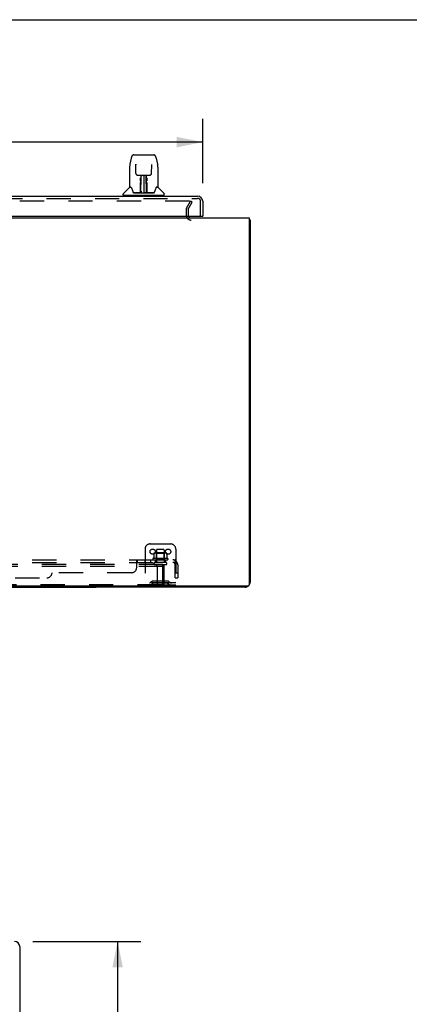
# Model space of a CAD drawing. Header units: inches. Extents: x 0 to 215, y 0 to 139.
# Tile 13 of 21: x 36 to 55, y 91 to 139. Entities that reach past the tile are written whole.
import ezdxf

# ---------------------------------------------------------------- set-up
doc = ezdxf.new("R2010")
doc.units = ezdxf.units.IN
doc.header["$LTSCALE"] = 11.804375
doc.header["$MEASUREMENT"] = 0
doc.linetypes.add('HIDDEN', pattern=[0.2, 0.1, -0.1])
doc.layers.get('0').update_dxf_attribs({"linetype": 'CONTINUOUS'})
for name, color, linetype in [('DEFAULT_2', 8, 'HIDDEN'), ('DIMENSIONS', 7, 'CONTINUOUS'), ('DOOR_ASSEMBLY', 7, 'CONTINUOUS'), ('SUBPANEL', 7, 'CONTINUOUS')]:
    doc.layers.add(name, color=color, linetype=linetype)
doc.styles.get("Standard").update_dxf_attribs({"font": 'arial.ttf'})
doc.dimstyles.new('DIMSTYLE_1', dxfattribs={"dimtxt": 0.946875, "dimasz": 1.2625, "dimexe": 0.09, "dimexo": 0.07, "dimgap": 0.0375, "dimtad": 0, "dimtih": 1, "dimtoh": 1, "dimzin": 4, "dimdsep": 46, "dimtxsty": 'Standard', "dimblk": '_FILLED', "dimblk1": '_FILLED', "dimblk2": '_FILLED', "dimcen": 0.09, "dimadec": 3, "dimazin": 1, "dimtfac": 1, "dimtdec": 3, "dimtofl": 0, "dimtmove": 0, "dimatfit": 3, "dimldrblk": '_FILLED', "dimfxl": 0, "dimtolj": 1, "dimtzin": 4, "dimarcsym": 0})

# ---------------------------------------------------------------- blocks, each defined once
blk = doc.blocks.new('_FILLED')
at = {"color": 0, "linetype": 'ByBlock'}
blk.add_solid([(0, 0), (-1, 0.2), (-1, -0.2)], dxfattribs=at)
blk = doc.blocks.new('*D8')
at = {"layer": 'DIMENSIONS', "color": 2, "linetype": 'Continuous'}
for p, q in [((9.183, 130.906), (9.183, 134.042)), ((45.37, 130.906), (45.37, 134.042)), ((9.183, 132.905), (22.984, 132.905)), ((45.37, 132.905), (31.569, 132.905))]:
    blk.add_line(p, q, dxfattribs=at)
at = {"layer": 'DIMENSIONS', "color": 2, "linetype": 'Continuous', "xscale": 1.2625, "yscale": 1.2625, "zscale": 1.2625, "rotation": 180}
blk.add_blockref('_FILLED', (9.183, 132.905), dxfattribs=at)
at = {"layer": 'DIMENSIONS', "color": 2, "linetype": 'Continuous', "xscale": 1.2625, "yscale": 1.2625, "zscale": 1.2625}
blk.add_blockref('_FILLED', (45.37, 132.905), dxfattribs=at)
at = {"layer": 'DIMENSIONS', "color": 2, "linetype": 'Continuous', "insert": (27.276, 133.379), "char_height": 0.9469, "width": 7.63836, "attachment_point": 2, "line_spacing_factor": 0.9}
blk.add_mtext('36.19 DOOR', dxfattribs=at)
blk = doc.blocks.new('*D9')
at = {"layer": 'DIMENSIONS', "color": 2, "linetype": 'Continuous'}
for p, q in [((37.086, 93.935), (42.359, 93.935)), ((41.223, 93.935), (41.223, 55.395)), ((41.223, 13.435), (41.223, 52.081)), ((37.086, 13.435), (42.359, 13.435))]:
    blk.add_line(p, q, dxfattribs=at)
at = {"layer": 'DIMENSIONS', "color": 2, "linetype": 'Continuous', "xscale": 1.2625, "yscale": 1.2625, "zscale": 1.2625}
for p, rotation in [((41.223, 93.935), 90), ((41.223, 13.435), 270)]:
    blk.add_blockref('_FILLED', p, dxfattribs=dict(at, rotation=rotation))
at = {"layer": 'DIMENSIONS', "color": 2, "linetype": 'Continuous', "insert": (41.223, 54.922), "char_height": 0.9469, "width": 3.9635, "attachment_point": 2, "line_spacing_factor": 0.9}
blk.add_mtext('80.50\\PDOOR', dxfattribs=at)

msp = doc.modelspace()

# ---------------------------------------------------------------- linework, layer by layer
at = {"color": 7, "linetype": 'Continuous'}
for p, q in [((0, 138.875), (214.625, 138.875)), ((47.631, 129.106), (47.683, 129.106)), ((14.933, 111.21), (40.183, 111.21)), ((40.183, 111.262), (40.183, 111.21))]:
    msp.add_line(p, q, dxfattribs=at)
at = {"color": 3, "linetype": 'Continuous'}
for p, q in [((7.485, 129.21), (47.631, 129.21)), ((47.631, 129.21), (47.631, 111.322)), ((47.683, 129.106), (47.683, 111.457)), ((47.571, 111.262), (7.545, 111.262)), ((47.436, 111.21), (40.183, 111.21))]:
    msp.add_line(p, q, dxfattribs=at)
for points in [[(47.631, 129.126), (47.631, 129.126), (47.635, 129.125), (47.639, 129.124), (47.643, 129.123), (47.647, 129.122), (47.655, 129.121)], [(47.655, 129.121), (47.658, 129.12), (47.662, 129.119), (47.665, 129.119), (47.668, 129.118), (47.671, 129.117), (47.673, 129.116), (47.676, 129.115), (47.677, 129.114), (47.679, 129.113), (47.68, 129.112), (47.681, 129.111), (47.682, 129.109), (47.682, 129.108), (47.683, 129.106)]]:
    msp.add_lwpolyline(points, dxfattribs=at)
for centre, radius, start, end in [((44.804, 129.353), 0.142, 206.4666, 270), ((47.436, 111.457), 0.246, 320.5726, 360), ((47.436, 111.457), 0.246, 270, 309.4274), ((47.571, 111.322), 0.06, 270, 360)]:
    msp.add_arc(centre, radius, start, end, dxfattribs=at)
at = {"layer": 'DEFAULT_2', "color": 8, "linetype": 'HIDDEN'}
for p, q in [((44.726, 130.023), (10.389, 130.023)), ((44.558, 129.615), (44.558, 129.353)), ((44.576, 129.683), (44.772, 130.023)), ((44.662, 129.615), (44.662, 129.353)), ((44.666, 129.631), (44.862, 129.971)), ((44.862, 129.971), (44.772, 130.023)), ((42.808, 113.314), (43.808, 113.314)), ((42.558, 113.064), (42.558, 111.314)), ((42.989, 112.854), (42.989, 112.636)), ((43.563, 112.875), (43.052, 112.875)), ((43.124, 112.855), (43.104, 112.875)), ((43.12, 113.009), (43.12, 112.414)), ((43.491, 112.855), (43.124, 112.855)), ((43.124, 112.559), (43.124, 112.855)), ((43.465, 113.039), (43.15, 113.039)), ((43.491, 112.855), (43.511, 112.875)), ((43.491, 112.559), (43.491, 112.855)), ((43.495, 113.009), (43.495, 112.414)), ((43.626, 112.854), (43.626, 112.636)), ((44.058, 113.064), (44.058, 111.314)), ((43.663, 112.609), (42.952, 112.609)), ((42.973, 112.539), (43.642, 112.539)), ((43.565, 112.414), (43.05, 112.414)), ((43.124, 112.559), (43.104, 112.539)), ((43.491, 112.559), (43.124, 112.559)), ((43.491, 112.559), (43.511, 112.539)), ((43.433, 112.314), (11.683, 112.314)), ((43.433, 112.21), (11.683, 112.21)), ((43.565, 112.304), (43.05, 112.304)), ((43.143, 112.242), (43.143, 111.344)), ((43.433, 112.21), (43.433, 112.314)), ((43.433, 111.377), (43.433, 112.21)), ((43.473, 112.242), (43.473, 111.344)), ((44.058, 111.418), (42.558, 111.418)), ((42.9, 111.487), (42.832, 111.438)), ((42.961, 111.403), (42.893, 111.354)), ((43.648, 111.508), (42.967, 111.508)), ((43.648, 111.404), (42.967, 111.404)), ((43.133, 111.508), (43.133, 111.404)), ((43.483, 111.508), (43.483, 111.404)), ((43.654, 111.403), (43.722, 111.354)), ((43.715, 111.487), (43.783, 111.438)), ((43.37, 111.314), (11.745, 111.314)), ((43.37, 111.314), (44.058, 111.314))]:
    msp.add_line(p, q, dxfattribs=at)
for points in [[(44.732, 130.022), (44.73, 130.023), (44.728, 130.023), (44.726, 130.023)], [(44.732, 130.022), (44.734, 130.022), (44.736, 130.021), (44.737, 130.02), (44.739, 130.019), (44.74, 130.018), (44.742, 130.016), (44.743, 130.015), (44.744, 130.013), (44.745, 130.012), (44.745, 130.01), (44.746, 130.008), (44.746, 130.006), (44.746, 130.006)], [(44.746, 130.006), (44.746, 130.005), (44.746, 130.003), (44.745, 130.001), (44.745, 130), (44.744, 129.998)], [(42.995, 112.863), (42.993, 112.863), (42.992, 112.862), (42.991, 112.86), (42.99, 112.859), (42.989, 112.857), (42.989, 112.856), (42.989, 112.854)], [(43.62, 112.863), (43.622, 112.863), (43.623, 112.862), (43.624, 112.86), (43.625, 112.859), (43.626, 112.857), (43.626, 112.856), (43.626, 112.854)], [(42.989, 112.636), (42.989, 112.635), (42.988, 112.634), (42.988, 112.633), (42.988, 112.632), (42.987, 112.631), (42.987, 112.63), (42.987, 112.63), (42.986, 112.63), (42.986, 112.629), (42.986, 112.629), (42.985, 112.629), (42.985, 112.628), (42.985, 112.628), (42.984, 112.628), (42.984, 112.628), (42.984, 112.627), (42.984, 112.627), (42.983, 112.627)], [(43.632, 112.627), (43.631, 112.627), (43.631, 112.627), (43.631, 112.628), (43.631, 112.628), (43.63, 112.628), (43.63, 112.628), (43.63, 112.629), (43.629, 112.629), (43.629, 112.629), (43.629, 112.63), (43.628, 112.63), (43.628, 112.63), (43.628, 112.631), (43.627, 112.632), (43.627, 112.633), (43.627, 112.634), (43.626, 112.635), (43.626, 112.636)]]:
    msp.add_lwpolyline(points, dxfattribs=at)
for centre in [(42.933, 112.939), (43.683, 112.939)]:
    msp.add_circle(centre, 0.128, dxfattribs=at)
for centre, radius, start, end in [((44.695, 129.615), 0.137, 150, 180), ((44.695, 129.615), 0.033, 150, 180), ((44.804, 129.353), 0.246, 180, 270), ((44.804, 129.353), 0.142, 180, 206.4666), ((42.808, 113.064), 0.25, 90, 180), ((43.808, 113.064), 0.25, 0, 90), ((43.052, 112.734), 0.141, 90, 113.95), ((43.15, 113.009), 0.03, 90, 180), ((43.465, 113.009), 0.03, 0, 90), ((43.563, 112.734), 0.141, 66.05, 90), ((42.973, 112.578), 0.0384, 124.4497, 270), ((43.308, 112.009), 0.698, 117.6814, 120.6631), ((43.05, 112.359), 0.055, 90, 270), ((43.565, 112.359), 0.055, 270, 90), ((43.308, 112.009), 0.698, 59.3369, 62.3186), ((43.642, 112.578), 0.0384, 270, 55.5503), ((43.08, 112.242), 0.0625, 0, 90), ((43.535, 112.242), 0.0625, 90, 180), ((42.772, 111.522), 0.104, 270, 305.7539), ((42.967, 111.394), 0.114, 90, 125.7539), ((42.967, 111.394), 0.01, 90, 125.7539), ((43.37, 111.377), 0.0625, 270, 360), ((43.648, 111.394), 0.114, 54.2461, 90), ((43.648, 111.394), 0.01, 54.2461, 90), ((43.843, 111.522), 0.104, 234.2461, 270), ((42.772, 111.522), 0.208, 270, 305.7539), ((43.173, 111.344), 0.03, 180, 270), ((43.443, 111.344), 0.03, 270, 360), ((43.843, 111.522), 0.208, 234.2461, 270)]:
    msp.add_arc(centre, radius, start, end, dxfattribs=at)
at = {"layer": 'DOOR_ASSEMBLY', "color": 7, "linetype": 'Continuous'}
for p, q in [((41.886, 132.13), (41.821, 131.824)), ((42.01, 132.284), (42.98, 132.284)), ((43.104, 132.13), (43.169, 131.824)), ((41.806, 131.681), (41.806, 130.717)), ((41.806, 131.681), (41.806, 131.681)), ((42.107, 131.82), (42.107, 131.816)), ((42.107, 131.816), (42.107, 131.811)), ((42.107, 131.811), (42.108, 131.806)), ((42.108, 131.806), (42.108, 131.795)), ((42.115, 131.378), (42.108, 131.795)), ((42.875, 131.378), (42.882, 131.797)), ((42.882, 131.807), (42.883, 131.812)), ((42.882, 131.797), (42.882, 131.807)), ((43.184, 131.681), (43.184, 130.717)), ((42.195, 131.3), (42.256, 131.3)), ((42.296, 131.301), (42.694, 131.301)), ((42.344, 131.022), (42.345, 131.06)), ((42.345, 131.131), (42.345, 131.161)), ((42.345, 131.097), (42.345, 131.131)), ((42.345, 131.06), (42.345, 131.097)), ((42.355, 131.301), (42.352, 130.946)), ((42.353, 131.061), (42.352, 131.022)), ((42.353, 131.166), (42.353, 131.135)), ((42.353, 131.135), (42.353, 131.1)), ((42.353, 131.1), (42.353, 131.061)), ((42.368, 131.064), (42.353, 131.064)), ((42.353, 131.057), (42.368, 131.058)), ((42.357, 130.441), (42.372, 131.301)), ((42.381, 131.296), (42.38, 131.247)), ((42.381, 131.301), (42.381, 131.296)), ((42.495, 131.301), (42.495, 130.43)), ((42.61, 131.247), (42.609, 131.301)), ((42.633, 130.441), (42.618, 131.301)), ((42.637, 131.064), (42.622, 131.064)), ((42.622, 131.058), (42.637, 131.057)), ((42.638, 130.946), (42.635, 131.301)), ((42.637, 131.081), (42.637, 131.118)), ((42.638, 131.042), (42.637, 131.081)), ((42.645, 131.161), (42.645, 131.131)), ((42.645, 131.131), (42.645, 131.097)), ((42.645, 131.097), (42.645, 131.06)), ((42.645, 131.06), (42.646, 131.022)), ((42.734, 131.3), (42.795, 131.3)), ((41.797, 130.693), (41.503, 130.398)), ((41.874, 130.709), (41.814, 130.709)), ((41.818, 130.702), (41.88, 130.702)), ((41.878, 130.705), (41.878, 130.705)), ((42.341, 130.454), (42.344, 130.775)), ((42.351, 130.749), (42.343, 130.749)), ((42.348, 130.453), (42.351, 130.749)), ((42.352, 130.946), (42.352, 131.022)), ((42.352, 130.946), (42.352, 130.926)), ((42.352, 130.926), (42.352, 130.918)), ((42.352, 130.918), (42.354, 130.918)), ((42.352, 130.495), (42.353, 130.586)), ((42.354, 130.918), (42.353, 130.841)), ((42.353, 130.841), (42.353, 130.841)), ((42.353, 130.83), (42.353, 130.841)), ((42.355, 130.834), (42.353, 130.834)), ((42.353, 130.831), (42.361, 130.831)), ((42.353, 130.826), (42.353, 130.83)), ((42.353, 130.824), (42.353, 130.826)), ((42.353, 130.823), (42.353, 130.824)), ((42.353, 130.823), (42.353, 130.823)), ((42.353, 130.822), (42.353, 130.822)), ((42.353, 130.586), (42.353, 130.822)), ((42.629, 130.831), (42.637, 130.831)), ((42.637, 130.834), (42.635, 130.834)), ((42.636, 130.918), (42.637, 130.841)), ((42.637, 130.841), (42.637, 130.839)), ((42.637, 130.839), (42.637, 130.828)), ((42.637, 130.828), (42.637, 130.825)), ((42.637, 130.825), (42.637, 130.824)), ((42.637, 130.586), (42.637, 130.822)), ((42.637, 130.586), (42.638, 130.495)), ((42.638, 130.946), (42.638, 131.042)), ((42.638, 130.926), (42.638, 130.946)), ((42.638, 130.927), (42.638, 130.937)), ((42.638, 130.899), (42.638, 130.927)), ((42.638, 130.918), (42.638, 130.926)), ((43.108, 130.698), (43.112, 130.705)), ((43.11, 130.702), (43.172, 130.702)), ((43.112, 130.705), (43.112, 130.705)), ((43.116, 130.709), (43.116, 130.71)), ((43.176, 130.709), (43.116, 130.709)), ((43.193, 130.693), (43.487, 130.398)), ((41.491, 130.316), (41.491, 130.37)), ((43.491, 130.308), (41.499, 130.308)), ((41.55, 130.308), (41.55, 130.268)), ((42.342, 130.434), (42.009, 130.434)), ((42.031, 130.426), (42.959, 130.426)), ((42.344, 130.434), (42.342, 130.434)), ((42.345, 130.43), (42.344, 130.431)), ((42.347, 130.436), (42.347, 130.434)), ((42.35, 130.445), (42.351, 130.447)), ((42.35, 130.444), (42.35, 130.445)), ((42.35, 130.444), (42.35, 130.444)), ((42.351, 130.466), (42.352, 130.495)), ((42.351, 130.466), (42.351, 130.442)), ((42.351, 130.456), (42.351, 130.466)), ((42.351, 130.448), (42.351, 130.456)), ((42.351, 130.447), (42.351, 130.448)), ((42.357, 130.431), (42.361, 130.427)), ((42.367, 130.509), (42.359, 130.509)), ((42.361, 130.434), (42.36, 130.434)), ((42.367, 130.509), (42.366, 130.432)), ((42.366, 130.432), (42.495, 130.43)), ((42.624, 130.432), (42.495, 130.43)), ((42.631, 130.509), (42.623, 130.509)), ((42.624, 130.432), (42.623, 130.509)), ((42.63, 130.434), (42.629, 130.434)), ((42.638, 130.495), (42.639, 130.467)), ((42.639, 130.467), (42.639, 130.455)), ((42.639, 130.442), (42.639, 130.466)), ((42.639, 130.455), (42.639, 130.452)), ((42.639, 130.452), (42.639, 130.449)), ((42.639, 130.449), (42.639, 130.447)), ((42.639, 130.447), (42.64, 130.446)), ((42.639, 130.442), (42.639, 130.44)), ((42.64, 130.446), (42.64, 130.445)), ((42.64, 130.445), (42.64, 130.444)), ((42.64, 130.444), (42.64, 130.443)), ((42.643, 130.434), (42.643, 130.436)), ((42.643, 130.436), (42.644, 130.435)), ((42.645, 130.428), (42.645, 130.43)), ((42.981, 130.434), (42.648, 130.434)), ((43.44, 130.308), (43.44, 130.268)), ((43.499, 130.316), (43.499, 130.37)), ((45.308, 129.289), (45.37, 129.289))]:
    msp.add_line(p, q, dxfattribs=at)
at = {"layer": 'DOOR_ASSEMBLY', "color": 3, "linetype": 'Continuous'}
for p, q in [((9.429, 130.268), (45.124, 130.268)), ((45.37, 130.022), (45.37, 129.289)), ((9.475, 129.289), (45.308, 129.289)), ((36.449, 93.689), (36.449, 89.435))]:
    msp.add_line(p, q, dxfattribs=at)
at = {"layer": 'DOOR_ASSEMBLY', "color": 8, "linetype": 'HIDDEN'}
for p, q in [((9.429, 130.164), (45.124, 130.164)), ((45.266, 129.289), (45.266, 130.022))]:
    msp.add_line(p, q, dxfattribs=at)
at = {"layer": 'DOOR_ASSEMBLY', "color": 7, "linetype": 'Continuous'}
for points in [[(42.01, 132.284), (42.007, 132.284), (41.994, 132.283), (41.981, 132.279), (41.968, 132.274), (41.957, 132.267), (41.947, 132.26), (41.938, 132.251), (41.929, 132.241), (41.922, 132.23), (41.916, 132.219), (41.91, 132.207), (41.904, 132.193), (41.899, 132.178), (41.894, 132.161), (41.889, 132.143), (41.886, 132.13)], [(43.104, 132.13), (43.101, 132.143), (43.096, 132.162), (43.091, 132.178), (43.086, 132.193), (43.08, 132.207), (43.074, 132.219), (43.067, 132.231), (43.06, 132.241), (43.052, 132.251), (43.043, 132.26), (43.033, 132.268), (43.021, 132.274), (43.009, 132.279), (42.996, 132.283), (42.982, 132.284), (42.98, 132.284)], [(41.821, 131.824), (41.815, 131.794), (41.81, 131.754), (41.807, 131.714), (41.806, 131.681)], [(42.107, 131.823), (42.107, 131.824), (42.107, 131.824), (42.107, 131.823), (42.107, 131.822), (42.107, 131.821), (42.107, 131.82)], [(42.883, 131.812), (42.883, 131.816), (42.883, 131.818), (42.883, 131.82), (42.883, 131.821), (42.883, 131.822), (42.883, 131.823), (42.883, 131.823)], [(43.184, 131.681), (43.183, 131.715), (43.18, 131.755), (43.175, 131.794), (43.169, 131.824)], [(42.115, 131.378), (42.116, 131.371), (42.117, 131.36), (42.121, 131.35), (42.126, 131.339), (42.132, 131.33), (42.14, 131.322), (42.148, 131.315), (42.158, 131.309), (42.168, 131.304), (42.179, 131.302), (42.189, 131.3), (42.194, 131.3)], [(42.256, 131.3), (42.265, 131.3), (42.276, 131.3), (42.287, 131.301), (42.296, 131.301)], [(42.353, 131.166), (42.353, 131.165), (42.352, 131.164), (42.351, 131.162), (42.349, 131.162), (42.347, 131.161), (42.345, 131.161)], [(42.637, 131.118), (42.637, 131.151), (42.637, 131.166)], [(42.694, 131.301), (42.703, 131.301), (42.714, 131.3), (42.725, 131.3), (42.734, 131.3)], [(42.796, 131.3), (42.802, 131.3), (42.813, 131.302), (42.823, 131.305), (42.833, 131.31), (42.843, 131.316), (42.851, 131.323), (42.859, 131.331), (42.865, 131.341), (42.87, 131.351), (42.873, 131.362), (42.875, 131.372), (42.875, 131.378)], [(41.874, 130.71), (41.874, 130.71), (41.874, 130.71), (41.874, 130.71)], [(41.874, 130.71), (41.875, 130.709), (41.876, 130.708), (41.877, 130.707), (41.877, 130.707)], [(41.877, 130.707), (41.876, 130.708), (41.876, 130.708), (41.876, 130.709), (41.876, 130.709), (41.876, 130.709)], [(41.883, 130.702), (41.882, 130.703), (41.88, 130.704), (41.879, 130.705), (41.878, 130.706), (41.877, 130.707)], [(41.877, 130.707), (41.877, 130.707), (41.878, 130.706)], [(41.878, 130.705), (41.882, 130.699), (41.896, 130.67), (41.91, 130.635), (41.926, 130.592), (41.942, 130.544), (41.956, 130.497)], [(42.344, 130.775), (42.344, 130.801), (42.344, 130.826), (42.344, 130.85), (42.344, 130.873), (42.344, 130.894), (42.344, 130.913), (42.344, 130.931)], [(42.352, 130.926), (42.352, 130.926), (42.353, 130.922), (42.354, 130.918)], [(42.353, 130.822), (42.353, 130.822), (42.353, 130.823)], [(42.636, 130.918), (42.637, 130.922), (42.638, 130.926), (42.638, 130.926)], [(42.637, 130.824), (42.637, 130.823), (42.637, 130.823), (42.637, 130.823)], [(42.639, 130.802), (42.639, 130.828), (42.639, 130.853), (42.639, 130.877), (42.638, 130.899)], [(42.642, 130.453), (42.639, 130.776), (42.639, 130.802)], [(42.646, 130.931), (42.646, 130.913), (42.646, 130.894), (42.646, 130.873), (42.646, 130.85), (42.646, 130.826), (42.646, 130.801), (42.646, 130.775), (42.649, 130.454)], [(43.034, 130.497), (43.048, 130.543), (43.063, 130.591), (43.079, 130.633), (43.094, 130.669), (43.108, 130.698)], [(43.113, 130.707), (43.112, 130.706), (43.111, 130.705), (43.11, 130.704), (43.108, 130.703), (43.107, 130.702)], [(43.112, 130.705), (43.113, 130.706), (43.113, 130.707)], [(43.113, 130.707), (43.114, 130.707), (43.114, 130.708), (43.115, 130.709), (43.116, 130.709)], [(43.114, 130.709), (43.114, 130.709), (43.114, 130.709), (43.114, 130.708), (43.114, 130.708), (43.113, 130.707)], [(41.956, 130.497), (41.959, 130.489), (41.964, 130.476), (41.969, 130.466), (41.974, 130.457), (41.979, 130.45)], [(41.979, 130.45), (41.985, 130.444), (41.992, 130.439), (41.999, 130.436), (42.007, 130.434), (42.009, 130.434)], [(42.34, 130.434), (42.342, 130.434), (42.344, 130.435), (42.346, 130.436), (42.347, 130.438), (42.348, 130.44), (42.348, 130.442)], [(42.344, 130.431), (42.343, 130.431), (42.343, 130.431), (42.342, 130.43), (42.341, 130.43), (42.341, 130.429), (42.34, 130.429)], [(42.35, 130.442), (42.35, 130.44), (42.349, 130.438), (42.348, 130.436), (42.346, 130.435), (42.344, 130.434), (42.344, 130.434)], [(42.344, 130.434), (42.345, 130.434), (42.346, 130.435), (42.347, 130.435)], [(42.347, 130.435), (42.348, 130.436), (42.349, 130.437), (42.349, 130.438), (42.35, 130.439), (42.35, 130.44), (42.35, 130.44), (42.35, 130.441), (42.35, 130.441), (42.35, 130.441), (42.35, 130.441), (42.35, 130.442), (42.35, 130.442), (42.35, 130.442), (42.35, 130.442), (42.35, 130.443), (42.35, 130.443), (42.35, 130.444)], [(42.347, 130.435), (42.349, 130.436), (42.35, 130.438)], [(42.35, 130.438), (42.351, 130.44), (42.351, 130.442)], [(42.35, 130.438), (42.35, 130.437), (42.351, 130.436), (42.352, 130.434), (42.354, 130.433), (42.355, 130.432), (42.357, 130.431)], [(42.356, 130.434), (42.355, 130.435), (42.355, 130.435), (42.354, 130.436), (42.353, 130.436), (42.352, 130.437), (42.351, 130.438), (42.351, 130.439), (42.351, 130.439)], [(42.36, 130.434), (42.359, 130.434), (42.358, 130.434), (42.357, 130.434), (42.356, 130.434)], [(42.361, 130.427), (42.362, 130.426), (42.362, 130.426)], [(42.628, 130.426), (42.628, 130.426), (42.629, 130.427), (42.633, 130.431)], [(42.633, 130.434), (42.632, 130.434), (42.63, 130.434)], [(42.639, 130.44), (42.639, 130.439), (42.638, 130.438), (42.637, 130.437), (42.636, 130.436), (42.635, 130.435), (42.634, 130.435), (42.633, 130.434)], [(42.633, 130.431), (42.635, 130.432), (42.636, 130.433), (42.637, 130.434), (42.638, 130.435), (42.639, 130.436), (42.64, 130.436), (42.64, 130.437), (42.64, 130.438)], [(42.639, 130.44), (42.64, 130.438), (42.641, 130.436), (42.643, 130.435), (42.643, 130.435)], [(42.64, 130.443), (42.64, 130.443), (42.64, 130.442), (42.64, 130.442), (42.64, 130.442), (42.64, 130.442), (42.64, 130.441), (42.64, 130.441), (42.64, 130.441), (42.64, 130.44), (42.64, 130.44), (42.64, 130.439), (42.641, 130.439), (42.641, 130.438), (42.642, 130.437), (42.643, 130.436)], [(42.642, 130.442), (42.642, 130.44), (42.643, 130.438), (42.644, 130.436), (42.646, 130.435), (42.648, 130.434), (42.65, 130.434)], [(42.644, 130.435), (42.645, 130.434), (42.646, 130.434)], [(42.645, 130.428), (42.645, 130.428), (42.645, 130.428), (42.645, 130.427), (42.645, 130.427), (42.646, 130.427), (42.646, 130.427), (42.647, 130.427), (42.647, 130.428), (42.648, 130.428), (42.649, 130.428), (42.649, 130.428), (42.65, 130.429)], [(42.646, 130.434), (42.647, 130.434), (42.648, 130.434)], [(42.981, 130.434), (42.983, 130.434), (42.991, 130.435), (42.998, 130.439), (43.005, 130.443), (43.011, 130.449)], [(43.011, 130.449), (43.016, 130.457), (43.021, 130.465), (43.026, 130.476), (43.031, 130.488), (43.034, 130.497)]]:
    msp.add_lwpolyline(points, dxfattribs=at)
for centre, radius, start, end in [((41.818, 130.672), 0.0295, 90, 135), ((41.814, 130.717), 0.00787, 180, 270), ((42.355, 130.825), 0.00886, 359, 89), ((42.635, 130.825), 0.00886, 91, 181), ((43.172, 130.672), 0.0295, 45, 90), ((43.176, 130.717), 0.00787, 270, 360), ((41.53, 130.37), 0.0394, 135, 180), ((41.499, 130.316), 0.00787, 180, 270), ((42.355, 130.434), 0.00787, 182, 258.8695), ((42.366, 130.441), 0.00886, 179, 269), ((42.366, 130.441), 0.00886, 179.0026, 257.5816), ((42.624, 130.441), 0.00886, 271, 1), ((42.635, 130.434), 0.00787, 281.1329, 358), ((43.46, 130.37), 0.0394, 0, 45), ((43.491, 130.316), 0.00787, 270, 360)]:
    msp.add_arc(centre, radius, start, end, dxfattribs=at)
at = {"layer": 'DOOR_ASSEMBLY', "color": 3, "linetype": 'Continuous'}
for centre, radius, start, end in [((45.124, 130.022), 0.246, 0, 90), ((45.308, 129.309), 0.02, 270, 360), ((36.202, 93.689), 0.246, 0, 90)]:
    msp.add_arc(centre, radius, start, end, dxfattribs=at)
at = {"layer": 'DOOR_ASSEMBLY', "color": 8, "linetype": 'HIDDEN'}
msp.add_arc((45.124, 130.022), 0.142, 0, 90, dxfattribs=at)
at = {"layer": 'SUBPANEL', "color": 8, "linetype": 'HIDDEN'}
for p, q in [((11.089, 112.539), (44.026, 112.539)), ((11.089, 112.414), (44.026, 112.414)), ((42.151, 112.486), (42.153, 112.488)), ((42.151, 112.164), (42.151, 112.486)), ((42.187, 112.414), (42.187, 112.539)), ((42.548, 112.539), (42.548, 112.414)), ((42.829, 112.539), (42.829, 112.414)), ((43.058, 112.539), (43.058, 112.414)), ((43.558, 112.539), (43.558, 112.414)), ((44.065, 112.486), (43.985, 112.389)), ((44.003, 112.411), (44.003, 112.41)), ((44.006, 112.414), (44.007, 112.415)), ((44.026, 112.414), (44.026, 112.539)), ((41.901, 111.914), (38.026, 111.914)), ((44.026, 111.664), (44.026, 112.302)), ((44.026, 111.914), (44.151, 111.914)), ((44.151, 112.302), (44.151, 111.664)), ((17.339, 111.664), (37.776, 111.664)), ((44.026, 111.664), (44.151, 111.664))]:
    msp.add_line(p, q, dxfattribs=at)
for points in [[(42.151, 112.389), (42.153, 112.389), (42.155, 112.388), (42.156, 112.388), (42.158, 112.389), (42.16, 112.389), (42.161, 112.39), (42.163, 112.391), (42.164, 112.392), (42.166, 112.393)], [(42.151, 112.389), (42.153, 112.389), (42.155, 112.388), (42.156, 112.388)], [(42.153, 112.488), (42.154, 112.49), (42.156, 112.493), (42.158, 112.496), (42.159, 112.499), (42.161, 112.503), (42.162, 112.506)], [(42.158, 112.389), (42.16, 112.389), (42.161, 112.39), (42.163, 112.391), (42.164, 112.392), (42.166, 112.393), (42.167, 112.395), (42.168, 112.396), (42.17, 112.398), (42.171, 112.4), (42.174, 112.404)], [(42.162, 112.506), (42.165, 112.513), (42.167, 112.517), (42.168, 112.52)], [(42.168, 112.52), (42.17, 112.523), (42.171, 112.526), (42.173, 112.529), (42.175, 112.532)], [(42.174, 112.404), (42.175, 112.406), (42.176, 112.408), (42.178, 112.409), (42.179, 112.411), (42.181, 112.412), (42.182, 112.413), (42.184, 112.414), (42.185, 112.414), (42.187, 112.414)], [(42.175, 112.532), (42.177, 112.534), (42.178, 112.536), (42.18, 112.537), (42.182, 112.538)], [(42.177, 112.534), (42.178, 112.536), (42.18, 112.537), (42.182, 112.538), (42.184, 112.539), (42.185, 112.539), (42.187, 112.539)], [(42.179, 112.411), (42.181, 112.412), (42.182, 112.413), (42.184, 112.414), (42.185, 112.414), (42.187, 112.414)], [(42.184, 112.539), (42.185, 112.539), (42.187, 112.539)], [(43.985, 112.389), (43.986, 112.389), (43.987, 112.388), (43.988, 112.388), (43.989, 112.389), (43.99, 112.389), (43.991, 112.39), (43.992, 112.391), (43.994, 112.392), (43.995, 112.393), (43.997, 112.395), (43.999, 112.396), (44.003, 112.4)], [(44.026, 112.474), (44.026, 112.474), (44.026, 112.474), (44.026, 112.474), (44.026, 112.474), (44.026, 112.474), (44.026, 112.473), (44.026, 112.473), (44.026, 112.472), (44.026, 112.472), (44.026, 112.471), (44.026, 112.47), (44.026, 112.47), (44.026, 112.469), (44.025, 112.468), (44.025, 112.468), (44.025, 112.467), (44.025, 112.466), (44.025, 112.466), (44.025, 112.465), (44.025, 112.464), (44.024, 112.463), (44.024, 112.463), (44.024, 112.462), (44.024, 112.461), (44.024, 112.46), (44.023, 112.459), (44.023, 112.459), (44.023, 112.458), (44.023, 112.457), (44.023, 112.456), (44.022, 112.455), (44.022, 112.455), (44.022, 112.454), (44.022, 112.453), (44.021, 112.452), (44.021, 112.451), (44.021, 112.45), (44.021, 112.449), (44.02, 112.448), (44.02, 112.447), (44.02, 112.446), (44.019, 112.446), (44.019, 112.445), (44.019, 112.444), (44.018, 112.443), (44.018, 112.442), (44.018, 112.441), (44.017, 112.44), (44.017, 112.439), (44.016, 112.438), (44.016, 112.437), (44.016, 112.436), (44.015, 112.435), (44.015, 112.434), (44.014, 112.433), (44.014, 112.432), (44.014, 112.431), (44.013, 112.43), (44.013, 112.429), (44.012, 112.428), (44.012, 112.427), (44.012, 112.426), (44.011, 112.425), (44.011, 112.424), (44.01, 112.423), (44.01, 112.423), (44.01, 112.422), (44.009, 112.421), (44.009, 112.42), (44.008, 112.42), (44.008, 112.419), (44.008, 112.418), (44.007, 112.417), (44.007, 112.417), (44.006, 112.416), (44.006, 112.415), (44.006, 112.415), (44.005, 112.414), (44.005, 112.413), (44.005, 112.413), (44.004, 112.412), (44.004, 112.412), (44.004, 112.411), (44.004, 112.411), (44.003, 112.411), (44.003, 112.411)], [(44.003, 112.4), (44.005, 112.402), (44.007, 112.404), (44.009, 112.406), (44.012, 112.408), (44.014, 112.409), (44.016, 112.411), (44.019, 112.412), (44.021, 112.413), (44.023, 112.414), (44.025, 112.414), (44.026, 112.414)], [(44.003, 112.41), (44.003, 112.411), (44.003, 112.411), (44.004, 112.411), (44.004, 112.411), (44.004, 112.412), (44.004, 112.412), (44.005, 112.412), (44.005, 112.413), (44.005, 112.413), (44.006, 112.414)], [(44.046, 112.517), (44.045, 112.52), (44.043, 112.523), (44.042, 112.526), (44.04, 112.529), (44.039, 112.532), (44.037, 112.534), (44.035, 112.536), (44.033, 112.537), (44.031, 112.538), (44.029, 112.539), (44.028, 112.539), (44.026, 112.539)], [(44.026, 112.471), (44.026, 112.472), (44.026, 112.472), (44.026, 112.473), (44.026, 112.473), (44.026, 112.474), (44.026, 112.474), (44.026, 112.474)], [(44.065, 112.486), (44.063, 112.488), (44.06, 112.49), (44.058, 112.493), (44.056, 112.496), (44.055, 112.499), (44.053, 112.503), (44.051, 112.506), (44.05, 112.51), (44.046, 112.517)]]:
    msp.add_lwpolyline(points, dxfattribs=at)
for centre, radius, start, end in [((43.914, 112.302), 0.237, 0, 90), ((43.914, 112.302), 0.112, 0, 90), ((37.776, 111.914), 0.25, 270, 360), ((41.901, 112.164), 0.25, 270, 360)]:
    msp.add_arc(centre, radius, start, end, dxfattribs=at)

# ---------------------------------------------------------------- dimensions: what is measured, and where the dimension line sits
at = {"layer": 'DIMENSIONS', "color": 2, "linetype": 'Continuous'}
for base, p1, p2, angle, text, picture, middle in [((9.183, 132.905), (45.37, 130.836), (9.183, 130.836), 180, '<> DOOR', '*D8', (27.276, 132.905)), ((41.223, 13.435), (37.016, 93.935), (37.016, 13.435), 270, '<>\\PDOOR', '*D9', (41.223, 53.738))]:
    dim = msp.add_linear_dim(base=base, p1=p1, p2=p2, angle=angle, text=text, dimstyle='DIMSTYLE_1', dxfattribs=at)
    dim.commit()
    dim.dimension.update_dxf_attribs({"geometry": picture, "text_midpoint": middle, "dimtype": 160})

doc.saveas('drawing.dxf')
